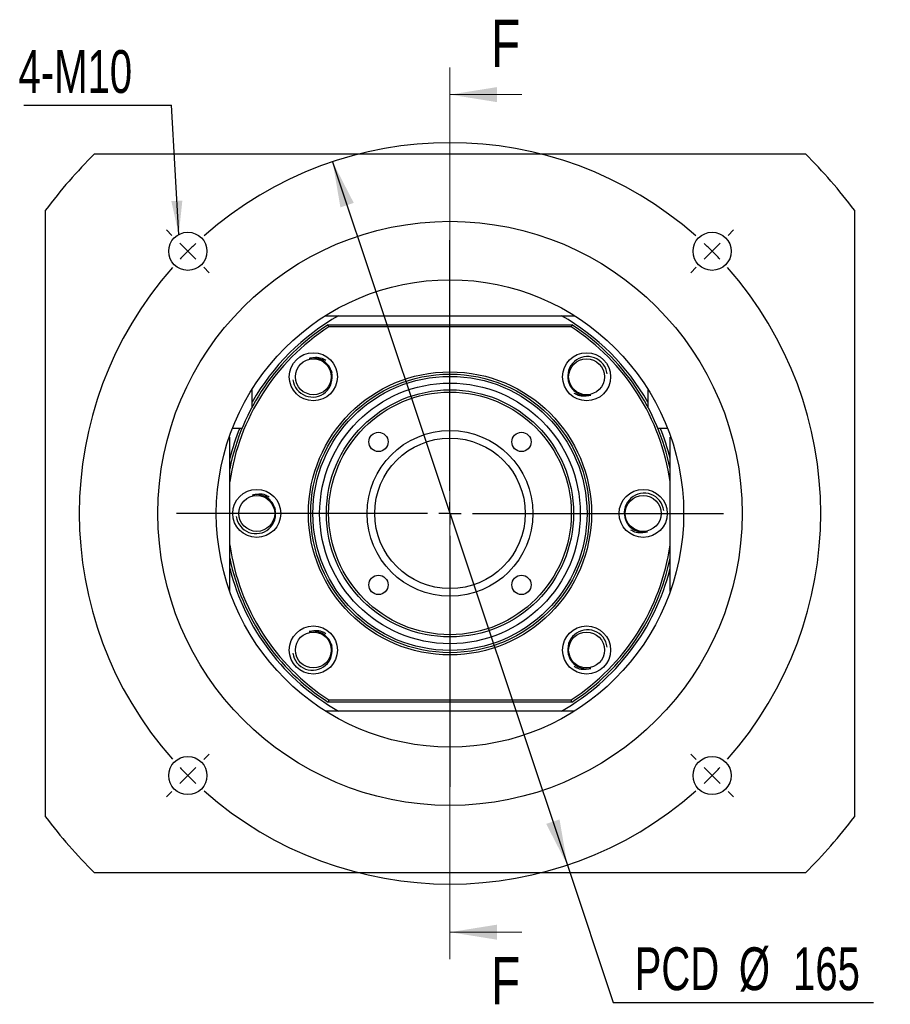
# Model space of a CAD drawing. Header units: millimetres. Extents: x 25 to 284, y 3 to 200.
# Tile 1 of 5: x 25 to 90, y 16 to 89. Entities that reach past the tile are written whole.
import ezdxf

# ---------------------------------------------------------------- set-up
doc = ezdxf.new("R2010")
doc.units = ezdxf.units.MM
doc.layers.add('圖層0', color=7, linetype='Continuous')
doc.styles.add('SLDTEXTSTYLE0', font='TXT', dxfattribs={"width": 0.7})
doc.styles.add('SLDTEXTSTYLE3', font='TXT', dxfattribs={"width": 0.75})
doc.dimstyles.new('SLDDIMSTYLE1', dxfattribs={"dimtxt": 0.18, "dimasz": 2.5, "dimexe": 0, "dimexo": 0.0625, "dimgap": 0, "dimtad": 0, "dimtih": 1, "dimtoh": 1, "dimdec": 0, "dimrnd": 1e-09, "dimzin": 0, "dimdsep": 46, "dimtxsty": 'Standard', "dimsah": 1, "dimcen": 0.09, "dimadec": 0, "dimazin": 0, "dimtfac": 2.5, "dimtdec": 0, "dimtofl": 0, "dimtmove": 0, "dimatfit": 3, "dimfxl": 0, "dimfrac": 2, "dimtolj": 1, "dimtzin": 0, "dimarcsym": 0})
doc.dimstyles.new('SLDDIMSTYLE2', dxfattribs={"dimtxt": 3.389974, "dimasz": 2.5, "dimexe": 0, "dimexo": 0.0625, "dimgap": 0.847493, "dimtad": 0, "dimtih": 1, "dimtoh": 1, "dimlfac": 3, "dimrnd": 1e-09, "dimzin": 12, "dimdsep": 46, "dimtxsty": 'SLDTEXTSTYLE0', "dimsah": 1, "dimcen": 0, "dimadec": 0, "dimazin": 3, "dimtfac": 1, "dimtmove": 0, "dimatfit": 3, "dimfxl": 0, "dimfrac": 2, "dimtolj": 1, "dimtzin": 12, "dimarcsym": 0})

# ---------------------------------------------------------------- blocks, each defined once
blk = doc.blocks.new('_D')
at = {"layer": '圖層0', "color": 7}
for p, q in [((48.158, 78.901), (65.571, 26.73)), ((65.571, 26.73), (68.975, 16.53)), ((68.975, 16.53), (88.278, 16.53))]:
    blk.add_line(p, q, dxfattribs=at)
for points in [[(48.158, 78.901), (48.737, 75.52), (49.726, 75.85)], [(65.571, 26.73), (64.992, 30.111), (64.003, 29.78)]]:
    blk.add_solid(points, dxfattribs=at)
at = {"layer": '圖層0', "color": 7, "char_height": 3.175, "attachment_point": 1, "style": 'SLDTEXTSTYLE0'}
for s, insert in [('PCD', (70.562, 20.623)), ('%%c', (78.294, 20.623)), ('165', (82.316, 20.623))]:
    blk.add_mtext(s, dxfattribs=dict(at, insert=insert))
blk = doc.blocks.new('SW_NOTE_0')
at = {"layer": '圖層0', "color": 0}
blk.add_line((-10.952, 0), (0, 0), dxfattribs=at)
at = {"layer": '圖層0', "color": 0, "insert": (-11.337, 4.074), "char_height": 3.175, "attachment_point": 1, "style": 'SLDTEXTSTYLE0'}
blk.add_mtext('4-M10', dxfattribs=at)
blk = doc.blocks.new('SW_CENTERMARKSYMBOL_0')
at = {"layer": '圖層0', "color": 0}
for p, q in [((0, 1.667), (0, 20.279)), ((0, 0), (0, 0.833)), ((-1.667, 0), (-20.279, 0)), ((0, 0), (-0.833, 0)), ((0, 0), (0, -0.833)), ((0, 0), (0.833, 0)), ((1.667, 0), (20.279, 0)), ((0, -1.667), (0, -20.279))]:
    blk.add_line(p, q, dxfattribs=at)
blk = doc.blocks.new('SW_CENTERMARKSYMBOL_1')
at = {"layer": '圖層0', "color": 0}
for p, q in [((-40.069, 1.179), (-40.482, 1.591)), ((1.179, 1.179), (1.591, 1.591)), ((-19.445, -17.779), (-19.445, 0.833)), ((-38.891, 0), (-39.48, 0.589)), ((-38.891, 0), (-38.302, -0.589)), ((0, 0), (-0.589, -0.589)), ((0, 0), (0.589, 0.589)), ((-37.712, -1.179), (-37.3, -1.591)), ((-1.179, -1.179), (-1.591, -1.591)), ((-19.445, -19.445), (-19.445, -18.612)), ((-21.112, -19.445), (-39.724, -19.445)), ((-19.445, -19.445), (-20.279, -19.445)), ((-19.445, -19.445), (-19.445, -20.279)), ((-19.445, -19.445), (-18.612, -19.445)), ((-17.779, -19.445), (0.833, -19.445)), ((-19.445, -21.112), (-19.445, -39.724)), ((-37.712, -37.712), (-37.3, -37.3)), ((-1.179, -37.712), (-1.591, -37.3)), ((-38.891, -38.891), (-38.302, -38.302)), ((0, -38.891), (-0.589, -38.302)), ((-38.891, -38.891), (-39.48, -39.48)), ((0, -38.891), (0.589, -39.48)), ((-40.069, -40.069), (-40.482, -40.482)), ((1.179, -40.069), (1.591, -40.482))]:
    blk.add_line(p, q, dxfattribs=at)
for start, end in [(48.47247, 131.52753), (135, 136.73624), (133.26376, 135), (45, 46.73624), (43.26376, 45), (138.47247, 221.52753), (318.47247, 41.52753), (223.26376, 225), (315, 316.73624), (225, 226.73624), (313.26376, 315), (228.47247, 311.52753)]:
    blk.add_arc((-19.445, -19.445), 27.5, start, end, dxfattribs=at)

msp = doc.modelspace()

# ---------------------------------------------------------------- linework, layer by layer
at = {"color": 7, "linetype": 'Continuous', "lineweight": 18}
for p, q in [((56.8643, 85.8821), (56.8643, 19.7487)), ((62.1843, 83.8821), (56.8643, 83.8821)), ((62.1843, 21.7487), (56.8643, 21.7487))]:
    msp.add_line(p, q, dxfattribs=at)
at = {"color": 7, "linetype": 'Continuous', "lineweight": 25}
for p, q in [((30.4988, 79.482), (83.2297, 79.482)), ((26.8643, 30.3154), (26.8643, 75.3154)), ((86.8643, 75.3154), (86.8643, 30.3154)), ((47.6267, 67.4821), (48.6029, 67.4821)), ((48.6029, 67.4821), (65.1256, 67.4821)), ((65.1256, 67.4821), (66.1019, 67.4821)), ((47.8211, 66.8154), (65.9074, 66.8154)), ((65.8581, 66.6487), (47.8704, 66.6487)), ((48.1206, 63.216), (48.0747, 63.3935)), ((42.1976, 61.0767), (42.1976, 62.053)), ((71.5309, 62.053), (71.5309, 61.0767)), ((42.1976, 60.7316), (42.1976, 61.0767)), ((71.5309, 61.0767), (71.5309, 60.7316)), ((40.5309, 58.4821), (40.4834, 58.4821)), ((40.5309, 47.0131), (40.5309, 58.4821)), ((40.7294, 59.1487), (41.2678, 59.1487)), ((41.2678, 59.1487), (41.4478, 59.1487)), ((72.2807, 59.1487), (72.4607, 59.1487)), ((72.4607, 59.1487), (72.9991, 59.1487)), ((73.1976, 47.0131), (73.1976, 58.4821)), ((73.1976, 58.4821), (73.2451, 58.4821)), ((43.9225, 53.0808), (43.8766, 53.2583)), ((48.1206, 42.9456), (48.0747, 43.1231)), ((65.9074, 38.8154), (47.8211, 38.8154)), ((47.8704, 38.9821), (65.8581, 38.9821)), ((48.6029, 38.1487), (47.6267, 38.1487)), ((65.1256, 38.1487), (48.6029, 38.1487)), ((66.1019, 38.1487), (65.1256, 38.1487)), ((83.2297, 26.1487), (30.4988, 26.1487))]:
    msp.add_line(p, q, dxfattribs=at)
for centre, radius in [((56.8643, 52.8154), 21.6667), ((37.4188, 72.2608), 1.4167), ((76.3097, 72.2608), 1.4167), ((56.8643, 52.8154), 17.3333), ((46.7291, 62.9506), 1.7833), ((46.7291, 62.9506), 1.3333), ((66.9995, 62.9506), 1.7833), ((66.9995, 62.9506), 1.3333), ((56.8643, 52.8154), 10.5), ((56.8643, 52.8154), 10.3333), ((56.8643, 52.8154), 10.1667), ((56.8643, 52.8154), 9.6667), ((56.8643, 52.8154), 9.1667), ((56.8643, 52.8154), 9), ((56.8643, 52.8154), 6.15), ((51.561, 58.1187), 0.7167), ((62.1676, 58.1187), 0.7167), ((56.8643, 52.8154), 5.5833), ((42.5309, 52.8154), 1.7833), ((42.5309, 52.8154), 1.3333), ((71.1976, 52.8154), 1.7833), ((71.1976, 52.8154), 1.3333), ((51.561, 47.5121), 0.7167), ((62.1676, 47.5121), 0.7167), ((46.7291, 42.6802), 1.7833), ((46.7291, 42.6802), 1.3333), ((66.9995, 42.6802), 1.7833), ((66.9995, 42.6802), 1.3333), ((37.4188, 33.3699), 1.4167), ((76.3097, 33.3699), 1.4167)]:
    msp.add_circle(centre, radius, dxfattribs=at)
for centre, radius, start, end in [((56.8643, 52.8154), 37.5, 134.67461, 143.130102), ((56.8643, 52.8154), 37.5, 36.869898, 45.32539), ((56.8643, 52.8154), 16.8333, 119.391442, 150.608558), ((56.8643, 52.8154), 16.8333, 29.391442, 60.608558), ((56.8643, 52.8154), 16.6667, 122.85988, 168.521659), ((56.8643, 52.8154), 16.5, 123.030152, 171.849462), ((56.8643, 52.8154), 16.5, 8.150538, 56.969848), ((56.8643, 52.8154), 16.6667, 11.478341, 57.14012), ((67.0659, 62.9845), 1.4684, 7.348684, 193.486783), ((46.6626, 62.9166), 1.4684, 187.348684, 13.486783), ((56.8643, 52.8154), 16.8333, 157.899174, 166.000309), ((56.8643, 52.8154), 16.8333, 13.999691, 22.100826), ((71.264, 52.8493), 1.4684, 7.348684, 193.486802), ((42.4645, 52.7814), 1.4684, 187.348684, 13.486802), ((56.8643, 52.8154), 16.5, 188.150538, 236.969848), ((56.8643, 52.8154), 16.5, 303.030152, 351.849462), ((56.8643, 52.8154), 16.6667, 191.478341, 237.14012), ((56.8643, 52.8154), 16.6667, 302.85988, 348.521659), ((56.8643, 52.8154), 16.8333, 193.999691, 240.608558), ((56.8643, 52.8154), 16.8333, 299.391442, 346.000309), ((67.0659, 42.7142), 1.4684, 7.348684, 193.486783), ((46.6626, 42.6462), 1.4684, 187.348684, 13.486783), ((56.8643, 52.8154), 37.5, 216.869898, 225.32539), ((56.8643, 52.8154), 37.5, 314.67461, 323.130102)]:
    msp.add_arc(centre, radius, start, end, dxfattribs=at)
for points in [[(47.8704, 66.6487), (47.854, 66.7043), (47.8375, 66.7598), (47.8211, 66.8154)], [(65.9074, 66.8154), (65.891, 66.7598), (65.8746, 66.7043), (65.8581, 66.6487)], [(47.8704, 38.9821), (47.854, 38.9265), (47.8375, 38.8709), (47.8211, 38.8154)], [(65.9074, 38.8154), (65.891, 38.8709), (65.8746, 38.9265), (65.8581, 38.9821)]]:
    msp.add_open_spline(points, degree=3, dxfattribs=at)
for points, knots in [([(46.4205, 64.3121), (46.5741, 64.3508), (46.8836, 64.4288), (47.324, 64.3741), (47.5576, 64.2377), (47.6519, 64.1826)], [0, 0, 0, 0, 0.36985203, 0.74556942, 1, 1, 1, 1]), ([(48.0906, 63.2591), (48.05, 63.4381), (47.9741, 63.6081), (47.7626, 63.9068), (47.6269, 64.0351), (47.3172, 64.2298), (47.1421, 64.2963), (46.8746, 64.3419), (46.7835, 64.3486), (46.6005, 64.3437), (46.51, 64.3324), (46.4205, 64.3121)], [0, 0, 0, 0, 0.25, 0.25, 0.5, 0.5, 0.75, 0.75, 0.875, 0.875, 1, 1, 1, 1]), ([(65.6379, 62.6421), (65.6785, 62.4631), (65.7544, 62.2931), (65.966, 61.9944), (66.1016, 61.866), (66.4113, 61.6713), (66.5864, 61.6048), (66.8539, 61.5592), (66.945, 61.5526), (67.128, 61.5575), (67.2185, 61.5688), (67.308, 61.5891)], [0, 0, 0, 0, 0.25, 0.25, 0.5, 0.5, 0.75, 0.75, 0.875, 0.875, 1, 1, 1, 1]), ([(67.308, 61.5891), (67.1544, 61.5504), (66.8449, 61.4723), (66.4045, 61.527), (66.171, 61.6635), (66.0766, 61.7185)], [0, 0, 0, 0, 0.3698521, 0.7455695, 1, 1, 1, 1]), ([(42.2224, 54.1769), (42.3759, 54.2156), (42.6855, 54.2936), (43.1258, 54.2389), (43.3594, 54.1025), (43.4537, 54.0474)], [0, 0, 0, 0, 0.369852, 0.74557, 1, 1, 1, 1]), ([(43.8924, 53.1239), (43.8519, 53.3029), (43.7759, 53.4729), (43.5644, 53.7716), (43.4288, 53.8999), (43.119, 54.0946), (42.944, 54.1611), (42.6765, 54.2067), (42.5854, 54.2134), (42.4024, 54.2085), (42.3119, 54.1972), (42.2224, 54.1769)], [0, 0, 0, 0, 0.25, 0.25, 0.5, 0.5, 0.75, 0.75, 0.875, 0.875, 1, 1, 1, 1]), ([(69.8361, 52.5069), (69.8766, 52.3279), (69.9526, 52.1579), (70.1641, 51.8592), (70.2997, 51.7308), (70.6095, 51.5361), (70.7845, 51.4696), (71.052, 51.424), (71.1432, 51.4174), (71.3261, 51.4223), (71.4166, 51.4336), (71.5061, 51.4539)], [0, 0, 0, 0, 0.25, 0.25, 0.5, 0.5, 0.75, 0.75, 0.875, 0.875, 1, 1, 1, 1]), ([(71.5061, 51.4539), (71.3526, 51.4152), (71.0431, 51.3371), (70.6027, 51.3918), (70.3691, 51.5283), (70.2748, 51.5833)], [0, 0, 0, 0, 0.369852, 0.74557, 1, 1, 1, 1]), ([(46.4205, 44.0417), (46.5741, 44.0804), (46.8836, 44.1584), (47.324, 44.1037), (47.5576, 43.9673), (47.6519, 43.9122)], [0, 0, 0, 0, 0.3698521, 0.7455695, 1, 1, 1, 1]), ([(48.0906, 42.9887), (48.05, 43.1677), (47.9741, 43.3377), (47.7626, 43.6364), (47.6269, 43.7647), (47.3172, 43.9594), (47.1421, 44.0259), (46.8746, 44.0716), (46.7835, 44.0782), (46.6005, 44.0733), (46.51, 44.062), (46.4205, 44.0417)], [0, 0, 0, 0, 0.25, 0.25, 0.5, 0.5, 0.75, 0.75, 0.875, 0.875, 1, 1, 1, 1]), ([(65.6379, 42.3717), (65.6785, 42.1927), (65.7544, 42.0227), (65.966, 41.724), (66.1016, 41.5956), (66.4113, 41.4009), (66.5864, 41.3345), (66.8539, 41.2888), (66.945, 41.2822), (67.128, 41.2871), (67.2185, 41.2984), (67.308, 41.3187)], [0, 0, 0, 0, 0.25, 0.25, 0.5, 0.5, 0.75, 0.75, 0.875, 0.875, 1, 1, 1, 1]), ([(67.308, 41.3187), (67.1544, 41.28), (66.8449, 41.2019), (66.4045, 41.2566), (66.171, 41.3931), (66.0766, 41.4481)], [0, 0, 0, 0, 0.36985203, 0.74556942, 1, 1, 1, 1])]:
    msp.add_open_spline(points, degree=3, knots=knots, dxfattribs=at)
at = {"color": 7, "linetype": 'Continuous', "lineweight": 18}
for points in [[(56.8643, 83.8821), (60.3643, 83.3221), (60.3643, 84.4421)], [(56.8643, 21.7487), (60.3643, 21.1887), (60.3643, 22.3087)]]:
    msp.add_solid(points, dxfattribs=at)

# ---------------------------------------------------------------- block references
at = {"layer": '圖層0', "color": 7}
for name, p in [('SW_NOTE_0', (36.1965, 83.1068)), ('SW_CENTERMARKSYMBOL_1', (76.3097, 72.2608)), ('SW_CENTERMARKSYMBOL_0', (56.8643, 52.8154))]:
    msp.add_blockref(name, p, dxfattribs=at)

# ---------------------------------------------------------------- texts
at = {"color": 7, "linetype": 'Continuous', "char_height": 3.5, "attachment_point": 1, "style": 'SLDTEXTSTYLE3'}
for insert in [(59.9217, 89.4397), (59.9217, 19.898)]:
    msp.add_mtext('F', dxfattribs=dict(at, insert=insert))

# ---------------------------------------------------------------- dimensions: what is measured, and where the dimension line sits
at = {"layer": '圖層0', "color": 7}
dim = msp.add_diameter_dim_2p(p1=(65.5705, 26.7299), p2=(48.158, 78.9008), text='PCD<>', dimstyle='SLDDIMSTYLE2', dxfattribs=at)
dim.commit()
dim.dimension.update_dxf_attribs({"geometry": '_D', "text_midpoint": (79.4199, 19.0675), "dimtype": 163})

# ---------------------------------------------------------------- leaders
msp.add_leader([(36.7463, 73.5077), (36.1965, 83.1068)], dimstyle='SLDDIMSTYLE1', dxfattribs=at)

doc.saveas('drawing.dxf')
